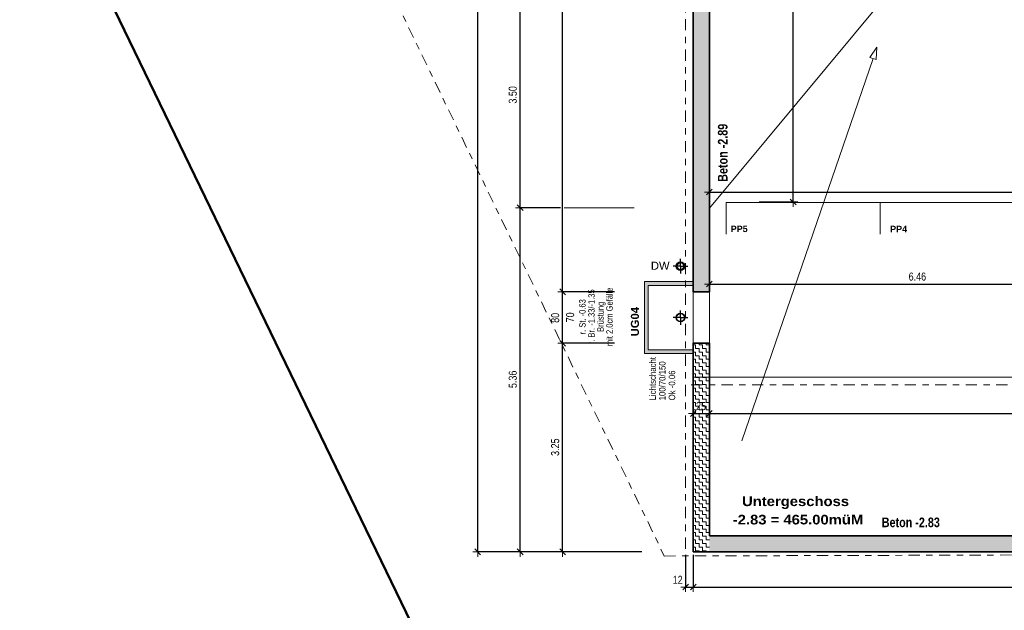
# Model space of a CAD drawing. Header units: metres. Extents: x -75 to 65, y -68 to 92.
# Tile 4 of 32: x -8 to 7, y -8 to 2. Entities that reach past the tile are written whole.
import ezdxf

# ---------------------------------------------------------------- set-up
doc = ezdxf.new("R2010")
doc.units = ezdxf.units.M
doc.header["$PDMODE"] = 65
doc.linetypes.add('AUSGEZOGEN', pattern=[0])
doc.linetypes.add('STRICHLINIE_S4', pattern=[0.275, 0.175, -0.05, 0, -0.05])
for name, color, linetype in [('XR$1$000 Kataster', 7, 'AUSGEZOGEN'), ('XR$1$010 Aussenwände', 7, 'AUSGEZOGEN'), ('XR$1$010 Aussenwände Bauteilschraffuren', 7, 'AUSGEZOGEN'), ('XR$1$010 Fenster', 7, 'AUSGEZOGEN'), ('XR$1$015 Innenwände', 7, 'AUSGEZOGEN'), ('XR$1$035 Decken', 7, 'AUSGEZOGEN'), ('XR$1$060 Möbel Einbau', 7, 'AUSGEZOGEN'), ('XR$1$065 Möbel Einrichtung', 7, 'AUSGEZOGEN'), ('XR$1$065 Möbel Einrichtung Bauteilschraffuren', 7, 'AUSGEZOGEN'), ('XR$1$080 Raumdefinitionen Kontur', 7, 'AUSGEZOGEN'), ('XR$1$0_', 7, 'AUSGEZOGEN'), ('XR$1$255 Plangrafiken', 7, 'AUSGEZOGEN'), ('XR$1$Betonwände 1_50', 7, 'AUSGEZOGEN'), ('XR$2$150 Beschriftungen 1_50', 7, 'AUSGEZOGEN'), ('XR$2$160 Beschriftungen 50', 7, 'AUSGEZOGEN')]:
    doc.layers.add(name, color=color, linetype=linetype)
doc.layers.add('XR$1$STANDARD_1', color=7, linetype='AUSGEZOGEN', lineweight=25)
doc.layers.add('XR$2$STANDARD_1', color=7, linetype='AUSGEZOGEN', lineweight=25)
doc.styles.add('ARIAL', font='ARIAL.TTF')
doc.dimstyles.new('DIMSTYLE_3', dxfattribs={"dimtxt": 0.125, "dimasz": 0.15, "dimexe": 0, "dimexo": 0, "dimgap": 0.0625, "dimtad": 2, "dimrnd": 0.005, "dimzin": 4, "dimdsep": 46, "dimtxsty": 'ARIAL', "dimblk1": 'ALL_ML_STRICH', "dimblk2": 'ALL_ML_STRICH', "dimsah": 1, "dimcen": 0, "dimclrd": 7, "dimclre": 7, "dimclrt": 7, "dimadec": 0, "dimazin": 0, "dimtfac": 1, "dimtdec": 0, "dimtix": 1, "dimtmove": 2, "dimatfit": 3, "dimfxl": 0, "dimtzin": 0, "dimlwd": 0, "dimlwe": 18, "dimarcsym": 0})
doc.dimstyles.new('DIMSTYLE_6', dxfattribs={"dimtxt": 0.125, "dimasz": 0.15, "dimexe": 0, "dimexo": 0, "dimgap": 0.0625, "dimtad": 2, "dimdec": 1, "dimlfac": 100, "dimrnd": 0.5, "dimzin": 4, "dimdsep": 46, "dimtxsty": 'ARIAL', "dimblk1": 'ALL_ML_STRICH', "dimblk2": 'ALL_ML_STRICH', "dimsah": 1, "dimcen": 0, "dimclrd": 7, "dimclre": 7, "dimclrt": 7, "dimadec": 0, "dimazin": 0, "dimtfac": 1, "dimtdec": 0, "dimtix": 1, "dimtmove": 2, "dimatfit": 3, "dimfxl": 0, "dimtzin": 0, "dimlwd": 0, "dimlwe": 18, "dimarcsym": 0})
doc.dimstyles.new('DIMSTYLE_7', dxfattribs={"dimtxt": 0.125, "dimasz": 0.15, "dimexe": 0, "dimexo": 0, "dimgap": 0.0625, "dimtad": 2, "dimdec": 1, "dimlfac": 100, "dimrnd": 0.5, "dimzin": 4, "dimdsep": 46, "dimtxsty": 'ARIAL', "dimblk1": 'ALL_ML_STRICH', "dimblk2": 'ALL_ML_STRICH', "dimsah": 1, "dimcen": 0, "dimclrd": 7, "dimclre": 7, "dimclrt": 7, "dimadec": 0, "dimazin": 0, "dimtfac": 1, "dimtdec": 0, "dimtix": 1, "dimtmove": 2, "dimatfit": 3, "dimfxl": 0, "dimtvp": 1.2, "dimtzin": 0, "dimlwd": 0, "dimlwe": 18, "dimarcsym": 0})
pattern_1 = [(0, (0.1125, 0.1125), (0.05625, 0.05625), [0.05625, -0.05625]), (90, (0.1125, 0.1125), (-0.05625, 0.05625), [0.05625, -0.05625])]

# ---------------------------------------------------------------- blocks, each defined once
blk = doc.blocks.new('COMPLEXOBJECT_8')
at = {"layer": 'XR$1$010 Aussenwände', "color": 7, "linetype": 'AUSGEZOGEN', "lineweight": 35, "transparency": 33554687}
for start, end in [(270, 90), (90, 270)]:
    blk.add_arc((2.242, -2.606), 0.00005, start, end, dxfattribs=at)
blk = doc.blocks.new('COMPLEXOBJECT_9')
at = {"layer": 'XR$1$010 Aussenwände', "color": 7, "linetype": 'AUSGEZOGEN', "lineweight": 35, "transparency": 33554687}
for start, end in [(270, 90), (90, 270)]:
    blk.add_arc((2.242, -3.406), 0.00005, start, end, dxfattribs=at)
blk = doc.blocks.new('COMPLEXOBJECT_10')
at = {"layer": 'XR$1$010 Fenster', "color": 7, "linetype": 'AUSGEZOGEN', "lineweight": 13, "transparency": 33554687}
for start, end in [(270, 90), (90, 270)]:
    blk.add_arc((2.242, -3.406), 0.00005, start, end, dxfattribs=at)
blk = doc.blocks.new('COMPLEXOBJECT_11')
at = {"layer": 'XR$1$010 Fenster', "color": 7, "linetype": 'AUSGEZOGEN', "lineweight": 13, "transparency": 33554687}
for start, end in [(270, 90), (90, 270)]:
    blk.add_arc((2.242, -2.606), 0.00005, start, end, dxfattribs=at)
blk = doc.blocks.new('COMPLEXOBJECT_13')
at = {"layer": 'XR$1$065 Möbel Einrichtung', "color": 7, "linetype": 'AUSGEZOGEN', "lineweight": 13, "transparency": 33554687}
for start, end in [(90, 270), (270, 90)]:
    blk.add_arc((1.792, -2.206), 0.05, start, end, dxfattribs=at)
blk = doc.blocks.new('COMPLEXOBJECT_23')
at = {"layer": 'XR$1$000 Kataster', "color": 7, "linetype": 'AUSGEZOGEN', "lineweight": 25, "transparency": 33554687}
blk.add_lwpolyline([(26.045, -20.515), (26.032, -14.649), (0.966, -14.722), (-7.093, 1.951), (-21.438, 9.026), (-40.11, -16.256), (-42.902, -20.867), (-57.056, -44.247), (-59.658, -48.547), (-69.25, -64.395), (-61.357, -67.877)], dxfattribs=at)
blk = doc.blocks.new('COMPLEXOBJECT_24')
at = {"layer": 'XR$1$000 Kataster', "color": 7, "linetype": 'AUSGEZOGEN', "lineweight": 50, "transparency": 33554687}
blk.add_lwpolyline([(22.657, 18.758), (16.738, 21.587), (17.521, 23.448), (6.129, 28.985), (-7.093, 1.951), (0.966, -14.722), (26.032, -14.649)], dxfattribs=at)
blk = doc.blocks.new('COMPLEXOBJECT_26')
at = {"layer": 'XR$1$000 Kataster', "color": 7, "linetype": 'AUSGEZOGEN', "lineweight": 50, "transparency": 33554687}
blk.add_lwpolyline([(22.657, 18.758), (16.738, 21.587), (17.521, 23.448), (6.129, 28.985), (-7.093, 1.951), (0.966, -14.722), (26.032, -14.649)], dxfattribs=at)
blk = doc.blocks.new('ALL_ML_STRICH')
at = {"color": 0, "linetype": 'ByBlock', "lineweight": -2}
for p, q in [((-1, 0), (0.5, 0)), ((-0.3, -0.3), (0.3, 0.3)), ((0, -0.5), (0, 0.5))]:
    blk.add_line(p, q, dxfattribs=at)
blk = doc.blocks.new('*D56')
at = {"layer": 'DEFPOINTS', "color": 7, "linetype": 'AUSGEZOGEN', "lineweight": 18, "transparency": 33554687}
for p in [(1.992, -7.193), (1.872, -7.203), (1.872, -7.203)]:
    blk.add_point(p, dxfattribs=at)
at = {"layer": 'XR$2$STANDARD_1', "color": 7, "linetype": 'AUSGEZOGEN', "lineweight": -2, "transparency": 33554687}
for p, q in [((1.872, -6.703), (1.872, -7.203)), ((1.992, -6.703), (1.992, -7.203)), ((1.872, -7.203), (1.992, -7.203))]:
    blk.add_line(p, q, dxfattribs=at)
at = {"layer": 'XR$2$STANDARD_1', "color": 7, "linetype": 'AUSGEZOGEN', "lineweight": 18, "transparency": 33554687, "xscale": 0.15, "yscale": 0.15, "zscale": 0.15, "rotation": 180}
blk.add_blockref('ALL_ML_STRICH', (1.872, -7.203), dxfattribs=at)
at = {"layer": 'XR$2$STANDARD_1', "color": 7, "linetype": 'AUSGEZOGEN', "lineweight": 18, "transparency": 33554687, "xscale": 0.15, "yscale": 0.15, "zscale": 0.15}
blk.add_blockref('ALL_ML_STRICH', (1.992, -7.203), dxfattribs=at)
at = {"layer": 'XR$2$STANDARD_1', "color": 7, "linetype": 'AUSGEZOGEN', "lineweight": 18, "transparency": 33554687, "insert": (1.749, -7.091), "char_height": 0.125, "width": 0.4, "attachment_point": 5, "style": 'ARIAL'}
blk.add_mtext('\\W0.80;\\A1;{\\A1;{12\\H0.082500;\\S^ ;}}', dxfattribs=at)
blk = doc.blocks.new('*D57')
at = {"layer": 'DEFPOINTS', "color": 7, "linetype": 'AUSGEZOGEN', "lineweight": 18, "transparency": 33554687}
for p in [(1.992, -7.193), (1.992, -7.203), (22.942, -7.203)]:
    blk.add_point(p, dxfattribs=at)
at = {"layer": 'XR$2$STANDARD_1', "color": 7, "linetype": 'AUSGEZOGEN', "lineweight": -2, "transparency": 33554687}
for p, q in [((1.992, -6.703), (1.992, -7.203)), ((22.942, -6.703), (22.942, -7.203)), ((1.992, -7.203), (22.942, -7.203))]:
    blk.add_line(p, q, dxfattribs=at)
at = {"layer": 'XR$2$STANDARD_1', "color": 7, "linetype": 'AUSGEZOGEN', "lineweight": 18, "transparency": 33554687, "xscale": 0.15, "yscale": 0.15, "zscale": 0.15, "rotation": 180}
blk.add_blockref('ALL_ML_STRICH', (1.992, -7.203), dxfattribs=at)
at = {"layer": 'XR$2$STANDARD_1', "color": 7, "linetype": 'AUSGEZOGEN', "lineweight": 18, "transparency": 33554687, "xscale": 0.15, "yscale": 0.15, "zscale": 0.15}
blk.add_blockref('ALL_ML_STRICH', (22.942, -7.203), dxfattribs=at)
at = {"layer": 'XR$2$STANDARD_1', "color": 7, "linetype": 'AUSGEZOGEN', "lineweight": 18, "transparency": 33554687, "insert": (12.47, -7.089), "char_height": 0.125, "width": 0.5, "attachment_point": 5, "style": 'ARIAL'}
blk.add_mtext('\\W0.80;\\A1;{\\A1;{20.95\\H0.082500;\\S^ ;}}', dxfattribs=at)
blk = doc.blocks.new('*D59')
at = {"layer": 'DEFPOINTS', "color": 7, "linetype": 'AUSGEZOGEN', "lineweight": 18, "transparency": 33554687}
for p in [(8.702, -1.985), (2.242, -2.416), (2.242, -2.484)]:
    blk.add_point(p, dxfattribs=at)
at = {"layer": 'XR$2$STANDARD_1', "color": 7, "linetype": 'AUSGEZOGEN', "lineweight": -2, "transparency": 33554687}
for p, q in [((8.702, -2.114), (8.702, -2.484)), ((2.242, -2.484), (2.242, -2.484)), ((2.242, -2.484), (8.702, -2.484))]:
    blk.add_line(p, q, dxfattribs=at)
at = {"layer": 'XR$2$STANDARD_1', "color": 7, "linetype": 'AUSGEZOGEN', "lineweight": 18, "transparency": 33554687, "xscale": 0.15, "yscale": 0.15, "zscale": 0.15, "rotation": 180}
blk.add_blockref('ALL_ML_STRICH', (2.242, -2.484), dxfattribs=at)
at = {"layer": 'XR$2$STANDARD_1', "color": 7, "linetype": 'AUSGEZOGEN', "lineweight": 18, "transparency": 33554687, "xscale": 0.15, "yscale": 0.15, "zscale": 0.15}
blk.add_blockref('ALL_ML_STRICH', (8.702, -2.484), dxfattribs=at)
at = {"layer": 'XR$2$STANDARD_1', "color": 7, "linetype": 'AUSGEZOGEN', "lineweight": 18, "transparency": 33554687, "insert": (5.479, -2.369), "char_height": 0.125, "width": 0.4, "attachment_point": 5, "style": 'ARIAL'}
blk.add_mtext('\\W0.80;\\A1;{\\A1;{6.46\\H0.082500;\\S^ ;}}', dxfattribs=at)
blk = doc.blocks.new('*D70')
at = {"layer": 'DEFPOINTS', "color": 7, "linetype": 'AUSGEZOGEN', "lineweight": 18, "transparency": 33554687}
for p in [(3.546, 5.614), (3.511, -1.206), (3.546, -1.206)]:
    blk.add_point(p, dxfattribs=at)
at = {"layer": 'XR$2$STANDARD_1', "color": 7, "linetype": 'AUSGEZOGEN', "lineweight": -2, "transparency": 33554687}
for p, q in [((3.546, 5.614), (3.546, 5.614)), ((3.546, -1.206), (3.546, 5.614)), ((3.016, -1.206), (3.546, -1.206))]:
    blk.add_line(p, q, dxfattribs=at)
at = {"layer": 'XR$2$STANDARD_1', "color": 7, "linetype": 'AUSGEZOGEN', "lineweight": 18, "transparency": 33554687, "xscale": 0.15, "yscale": 0.15, "zscale": 0.15}
for p, rotation in [((3.546, 5.614), 90), ((3.546, -1.206), 270)]:
    blk.add_blockref('ALL_ML_STRICH', p, dxfattribs=dict(at, rotation=rotation))
at = {"layer": 'XR$2$STANDARD_1', "color": 7, "linetype": 'AUSGEZOGEN', "lineweight": 18, "transparency": 33554687, "insert": (3.431, 2.211), "char_height": 0.125, "width": 0.4, "attachment_point": 5, "rotation": 90, "style": 'ARIAL'}
blk.add_mtext('\\W0.80;\\A1;{\\A1;{6.82\\H0.082500;\\S^ ;}}', dxfattribs=at)
blk = doc.blocks.new('*D127')
at = {"layer": 'DEFPOINTS', "color": 7, "linetype": 'AUSGEZOGEN', "lineweight": 18, "transparency": 33554687}
for p in [(1.992, -4.15), (2.242, -4.16), (1.992, -4.501)]:
    blk.add_point(p, dxfattribs=at)
at = {"layer": 'XR$2$STANDARD_1', "color": 7, "linetype": 'AUSGEZOGEN', "lineweight": -2, "transparency": 33554687}
for p, q in [((1.992, -4.501), (1.992, -4.501)), ((1.992, -4.501), (2.242, -4.501)), ((2.242, -4.501), (2.242, -4.501))]:
    blk.add_line(p, q, dxfattribs=at)
at = {"layer": 'XR$2$STANDARD_1', "color": 7, "linetype": 'AUSGEZOGEN', "lineweight": 18, "transparency": 33554687, "xscale": 0.15, "yscale": 0.15, "zscale": 0.15, "rotation": 180}
blk.add_blockref('ALL_ML_STRICH', (1.992, -4.501), dxfattribs=at)
at = {"layer": 'XR$2$STANDARD_1', "color": 7, "linetype": 'AUSGEZOGEN', "lineweight": 18, "transparency": 33554687, "xscale": 0.15, "yscale": 0.15, "zscale": 0.15}
blk.add_blockref('ALL_ML_STRICH', (2.242, -4.501), dxfattribs=at)
at = {"layer": 'XR$2$STANDARD_1', "color": 7, "linetype": 'AUSGEZOGEN', "lineweight": 18, "transparency": 33554687, "insert": (2.112, -4.386), "char_height": 0.125, "width": 0.4, "attachment_point": 5, "style": 'ARIAL'}
blk.add_mtext('\\W0.80;\\A1;{\\A1;{25\\H0.082500;\\S^ ;}}', dxfattribs=at)
blk = doc.blocks.new('*D128')
at = {"layer": 'DEFPOINTS', "color": 7, "linetype": 'AUSGEZOGEN', "lineweight": 18, "transparency": 33554687}
for p in [(2.242, -4.16), (2.242, -4.501), (22.692, -4.62)]:
    blk.add_point(p, dxfattribs=at)
at = {"layer": 'XR$2$STANDARD_1', "color": 7, "linetype": 'AUSGEZOGEN', "lineweight": -2, "transparency": 33554687}
for p, q in [((2.242, -4.501), (2.242, -4.501)), ((2.242, -4.501), (22.692, -4.501)), ((22.692, -4.501), (22.692, -4.501))]:
    blk.add_line(p, q, dxfattribs=at)
at = {"layer": 'XR$2$STANDARD_1', "color": 7, "linetype": 'AUSGEZOGEN', "lineweight": 18, "transparency": 33554687, "xscale": 0.15, "yscale": 0.15, "zscale": 0.15, "rotation": 180}
blk.add_blockref('ALL_ML_STRICH', (2.242, -4.501), dxfattribs=at)
at = {"layer": 'XR$2$STANDARD_1', "color": 7, "linetype": 'AUSGEZOGEN', "lineweight": 18, "transparency": 33554687, "xscale": 0.15, "yscale": 0.15, "zscale": 0.15}
blk.add_blockref('ALL_ML_STRICH', (22.692, -4.501), dxfattribs=at)
at = {"layer": 'XR$2$STANDARD_1', "color": 7, "linetype": 'AUSGEZOGEN', "lineweight": 18, "transparency": 33554687, "insert": (12.47, -4.386), "char_height": 0.125, "width": 0.5, "attachment_point": 5, "style": 'ARIAL'}
blk.add_mtext('\\W0.80;\\A1;{\\A1;{20.45\\H0.082500;\\S^ ;}}', dxfattribs=at)
blk = doc.blocks.new('*D130')
at = {"layer": 'DEFPOINTS', "color": 7, "linetype": 'AUSGEZOGEN', "lineweight": 18, "transparency": 33554687}
for p in [(-0.17, -3.406), (-0.197, -6.656), (-0.042, -6.656)]:
    blk.add_point(p, dxfattribs=at)
at = {"layer": 'XR$2$STANDARD_1', "color": 7, "linetype": 'AUSGEZOGEN', "lineweight": -2, "transparency": 33554687}
for p, q in [((0.768, -3.406), (-0.042, -3.406)), ((-0.042, -6.656), (-0.042, -3.406)), ((-0.042, -6.656), (-0.042, -6.656))]:
    blk.add_line(p, q, dxfattribs=at)
at = {"layer": 'XR$2$STANDARD_1', "color": 7, "linetype": 'AUSGEZOGEN', "lineweight": 18, "transparency": 33554687, "xscale": 0.15, "yscale": 0.15, "zscale": 0.15}
for p, rotation in [((-0.042, -3.406), 90), ((-0.042, -6.656), 270)]:
    blk.add_blockref('ALL_ML_STRICH', p, dxfattribs=dict(at, rotation=rotation))
at = {"layer": 'XR$2$STANDARD_1', "color": 7, "linetype": 'AUSGEZOGEN', "lineweight": 18, "transparency": 33554687, "insert": (-0.157, -5.025), "char_height": 0.125, "width": 0.4, "attachment_point": 5, "rotation": 90, "style": 'ARIAL'}
blk.add_mtext('\\W0.80;\\A1;{\\A1;{3.25\\H0.082500;\\S^ ;}}', dxfattribs=at)
blk = doc.blocks.new('*D131')
at = {"layer": 'DEFPOINTS', "color": 7, "linetype": 'AUSGEZOGEN', "lineweight": 18, "transparency": 33554687}
for p in [(-0.295, -2.606), (-0.17, -3.406), (-0.042, -3.406)]:
    blk.add_point(p, dxfattribs=at)
at = {"layer": 'XR$2$STANDARD_1', "color": 7, "linetype": 'AUSGEZOGEN', "lineweight": -2, "transparency": 33554687}
for p, q in [((0.768, -2.606), (-0.042, -2.606)), ((-0.042, -3.406), (-0.042, -2.606)), ((0.768, -3.406), (-0.042, -3.406))]:
    blk.add_line(p, q, dxfattribs=at)
at = {"layer": 'XR$2$STANDARD_1', "color": 7, "linetype": 'AUSGEZOGEN', "lineweight": 18, "transparency": 33554687, "xscale": 0.15, "yscale": 0.15, "zscale": 0.15}
for p, rotation in [((-0.042, -2.606), 90), ((-0.042, -3.406), 270)]:
    blk.add_blockref('ALL_ML_STRICH', p, dxfattribs=dict(at, rotation=rotation))
at = {"layer": 'XR$2$STANDARD_1', "color": 7, "linetype": 'AUSGEZOGEN', "lineweight": 18, "transparency": 33554687, "insert": (-0.157, -3.011), "char_height": 0.125, "width": 0.4, "attachment_point": 5, "rotation": 90, "style": 'ARIAL'}
blk.add_mtext('\\W0.80;\\A1;{\\A1;{80\\H0.082500;\\S^ ;}}', dxfattribs=at)
at = {"layer": 'XR$2$STANDARD_1', "color": 7, "linetype": 'AUSGEZOGEN', "lineweight": 18, "transparency": 33554687, "insert": (0.013, -3.081), "char_height": 0.125, "width": 0.00625, "attachment_point": 1, "rotation": 90, "line_spacing_factor": 0.60241, "style": 'ARIAL'}
blk.add_mtext('\\W0.80;70', dxfattribs=at)
blk = doc.blocks.new('*D134')
at = {"layer": 'DEFPOINTS', "color": 7, "linetype": 'AUSGEZOGEN', "lineweight": 18, "transparency": 33554687}
for p in [(-3.563, 11.054), (-3.295, -6.656), (-1.362, -6.656)]:
    blk.add_point(p, dxfattribs=at)
at = {"layer": 'XR$2$STANDARD_1', "color": 7, "linetype": 'AUSGEZOGEN', "lineweight": -2, "transparency": 33554687}
for p, q in [((1.072, 11.054), (-1.362, 11.054)), ((-1.362, -6.656), (-1.362, 11.054)), ((1.192, -6.656), (-1.362, -6.656))]:
    blk.add_line(p, q, dxfattribs=at)
at = {"layer": 'XR$2$STANDARD_1', "color": 7, "linetype": 'AUSGEZOGEN', "lineweight": 18, "transparency": 33554687, "xscale": 0.15, "yscale": 0.15, "zscale": 0.15}
for p, rotation in [((-1.362, 11.054), 90), ((-1.362, -6.656), 270)]:
    blk.add_blockref('ALL_ML_STRICH', p, dxfattribs=dict(at, rotation=rotation))
at = {"layer": 'XR$2$STANDARD_1', "color": 7, "linetype": 'AUSGEZOGEN', "lineweight": 18, "transparency": 33554687, "insert": (-1.474, 2.212), "char_height": 0.125, "width": 0.5, "attachment_point": 5, "rotation": 90, "style": 'ARIAL'}
blk.add_mtext('\\W0.80;\\A1;{\\A1;{17.71\\H0.082500;\\S^ ;}}', dxfattribs=at)
blk = doc.blocks.new('*D157')
at = {"layer": 'DEFPOINTS', "color": 7, "linetype": 'AUSGEZOGEN', "lineweight": 18, "transparency": 33554687}
for p in [(2.242, -0.909), (18.102, -0.846), (2.242, -1.051)]:
    blk.add_point(p, dxfattribs=at)
at = {"layer": 'XR$2$STANDARD_1', "color": 7, "linetype": 'AUSGEZOGEN', "lineweight": -2, "transparency": 33554687}
for p, q in [((18.102, -0.825), (18.102, -1.051)), ((2.242, -1.051), (2.242, -1.051)), ((2.242, -1.051), (18.102, -1.051))]:
    blk.add_line(p, q, dxfattribs=at)
at = {"layer": 'XR$2$STANDARD_1', "color": 7, "linetype": 'AUSGEZOGEN', "lineweight": 18, "transparency": 33554687, "xscale": 0.15, "yscale": 0.15, "zscale": 0.15, "rotation": 180}
blk.add_blockref('ALL_ML_STRICH', (2.242, -1.051), dxfattribs=at)
at = {"layer": 'XR$2$STANDARD_1', "color": 7, "linetype": 'AUSGEZOGEN', "lineweight": 18, "transparency": 33554687, "xscale": 0.15, "yscale": 0.15, "zscale": 0.15}
blk.add_blockref('ALL_ML_STRICH', (18.102, -1.051), dxfattribs=at)
at = {"layer": 'XR$2$STANDARD_1', "color": 7, "linetype": 'AUSGEZOGEN', "lineweight": 18, "transparency": 33554687, "insert": (10.175, -0.936), "char_height": 0.125, "width": 0.5, "attachment_point": 5, "style": 'ARIAL'}
blk.add_mtext('\\W0.80;\\A1;{\\A1;{15.86\\H0.082500;\\S^ ;}}', dxfattribs=at)
blk = doc.blocks.new('*D170')
at = {"layer": 'DEFPOINTS', "color": 7, "linetype": 'AUSGEZOGEN', "lineweight": 18, "transparency": 33554687}
for p in [(-0.33, 6.414), (-0.33, -2.606), (-0.042, -2.606)]:
    blk.add_point(p, dxfattribs=at)
at = {"layer": 'XR$2$STANDARD_1', "color": 7, "linetype": 'AUSGEZOGEN', "lineweight": -2, "transparency": 33554687}
for p, q in [((-0.042, 6.414), (-0.042, 6.414)), ((-0.042, -2.606), (-0.042, 6.414)), ((-0.042, -2.606), (-0.042, -2.606))]:
    blk.add_line(p, q, dxfattribs=at)
at = {"layer": 'XR$2$STANDARD_1', "color": 7, "linetype": 'AUSGEZOGEN', "lineweight": 18, "transparency": 33554687, "xscale": 0.15, "yscale": 0.15, "zscale": 0.15}
for p, rotation in [((-0.042, 6.414), 90), ((-0.042, -2.606), 270)]:
    blk.add_blockref('ALL_ML_STRICH', p, dxfattribs=dict(at, rotation=rotation))
at = {"layer": 'XR$2$STANDARD_1', "color": 7, "linetype": 'AUSGEZOGEN', "lineweight": 18, "transparency": 33554687, "insert": (-0.157, 1.911), "char_height": 0.125, "width": 0.4, "attachment_point": 5, "rotation": 90, "style": 'ARIAL'}
blk.add_mtext('\\W0.80;\\A1;{\\A1;{9.02\\H0.082500;\\S^ ;}}', dxfattribs=at)
blk = doc.blocks.new('*D192')
at = {"layer": 'DEFPOINTS', "color": 7, "linetype": 'AUSGEZOGEN', "lineweight": 18, "transparency": 33554687}
for p in [(18.352, -1.295), (-2.864, -6.656), (-0.702, -6.656)]:
    blk.add_point(p, dxfattribs=at)
at = {"layer": 'XR$2$STANDARD_1', "color": 7, "linetype": 'AUSGEZOGEN', "lineweight": -2, "transparency": 33554687}
for p, q in [((-0.075, -1.295), (-0.702, -1.295)), ((-0.702, -6.656), (-0.702, -1.295)), ((-0.702, -6.656), (-0.702, -6.656))]:
    blk.add_line(p, q, dxfattribs=at)
at = {"layer": 'XR$2$STANDARD_1', "color": 7, "linetype": 'AUSGEZOGEN', "lineweight": 18, "transparency": 33554687, "xscale": 0.15, "yscale": 0.15, "zscale": 0.15}
for p, rotation in [((-0.702, -1.295), 90), ((-0.702, -6.656), 270)]:
    blk.add_blockref('ALL_ML_STRICH', p, dxfattribs=dict(at, rotation=rotation))
at = {"layer": 'XR$2$STANDARD_1', "color": 7, "linetype": 'AUSGEZOGEN', "lineweight": 18, "transparency": 33554687, "insert": (-0.817, -3.969), "char_height": 0.125, "width": 0.4, "attachment_point": 5, "rotation": 90, "style": 'ARIAL'}
blk.add_mtext('\\W0.80;\\A1;{\\A1;{5.36\\H0.082500;\\S^ ;}}', dxfattribs=at)
blk = doc.blocks.new('*D193')
at = {"layer": 'DEFPOINTS', "color": 7, "linetype": 'AUSGEZOGEN', "lineweight": 18, "transparency": 33554687}
for p in [(-2.934, 2.204), (-0.702, -1.295), (18.352, -1.295)]:
    blk.add_point(p, dxfattribs=at)
at = {"layer": 'XR$2$STANDARD_1', "color": 7, "linetype": 'AUSGEZOGEN', "lineweight": -2, "transparency": 33554687}
for p, q in [((-0.075, 2.204), (-0.702, 2.204)), ((-0.702, -1.295), (-0.702, 2.204)), ((-0.075, -1.295), (-0.702, -1.295))]:
    blk.add_line(p, q, dxfattribs=at)
at = {"layer": 'XR$2$STANDARD_1', "color": 7, "linetype": 'AUSGEZOGEN', "lineweight": 18, "transparency": 33554687, "xscale": 0.15, "yscale": 0.15, "zscale": 0.15}
for p, rotation in [((-0.702, 2.204), 90), ((-0.702, -1.295), 270)]:
    blk.add_blockref('ALL_ML_STRICH', p, dxfattribs=dict(at, rotation=rotation))
at = {"layer": 'XR$2$STANDARD_1', "color": 7, "linetype": 'AUSGEZOGEN', "lineweight": 18, "transparency": 33554687, "insert": (-0.817, 0.462), "char_height": 0.125, "width": 0.4, "attachment_point": 5, "rotation": 90, "style": 'ARIAL'}
blk.add_mtext('\\W0.80;\\A1;{\\A1;{3.50\\H0.082500;\\S^ ;}}', dxfattribs=at)

msp = doc.modelspace()

# ---------------------------------------------------------------- hatches: boundary and pattern name
at = {"layer": 'XR$1$010 Aussenwände Bauteilschraffuren', "linetype": 'AUSGEZOGEN', "lineweight": 13, "transparency": 33554687}
h = msp.add_hatch(dxfattribs=at)
h.set_pattern_fill('MUSTER', scale=0.05625, style=0, pattern_type=2)
h.set_pattern_definition(pattern_1)
h.paths.add_polyline_path([(1.9918, -2.6065), (2.2418, -2.6065), (2.2418, 6.4135), (1.9918, 6.4135)], flags=0)
h = msp.add_hatch(dxfattribs=at)
h.set_pattern_fill('MUSTER', scale=0.05625, style=0, pattern_type=2)
h.set_pattern_definition(pattern_1)
h.paths.add_polyline_path([(1.9918, -3.4065), (1.9918, -6.4065), (2.2418, -6.4065), (2.2418, -3.4065)], flags=0)
h = msp.add_hatch(dxfattribs=at)
h.set_pattern_fill('MUSTER', scale=0.05625, style=0, pattern_type=2)
h.set_pattern_definition(pattern_1)
h.paths.add_polyline_path([(1.9918, -6.4065), (1.9918, -6.6565), (2.2418, -6.4065)], flags=0)
h = msp.add_hatch(dxfattribs=at)
h.set_pattern_fill('MUSTER', scale=0.05625, style=0, pattern_type=2)
h.set_pattern_definition(pattern_1)
h.paths.add_polyline_path([(2.2418, -6.4065), (1.9918, -6.6565), (2.2418, -6.6565)], flags=0)
h = msp.add_hatch(dxfattribs=at)
h.set_pattern_fill('MUSTER', scale=0.05625, style=0, pattern_type=2)
h.set_pattern_definition(pattern_1)
h.paths.add_polyline_path([(22.6918, -6.4065), (2.2418, -6.4065), (2.2418, -6.6565), (22.6918, -6.6565)], flags=0)
at = {"layer": 'XR$1$065 Möbel Einrichtung Bauteilschraffuren', "linetype": 'AUSGEZOGEN', "lineweight": 13, "true_color": 0xbebebe, "transparency": 33554687}
msp.add_hatch(color=9, dxfattribs=at).paths.add_polyline_path([(1.9918, -3.5065), (1.2918, -3.5065), (1.2918, -2.5065), (1.9918, -2.5065), (1.9918, -2.4465), (1.2318, -2.4465), (1.2318, -3.5665), (1.9918, -3.5665)])

# ---------------------------------------------------------------- linework, layer by layer
at = {"layer": 'XR$1$010 Aussenwände', "color": 7, "linetype": 'AUSGEZOGEN', "lineweight": 35, "transparency": 33554687}
for p, q in [((1.9918, -1.3001), (1.9918, -2.6065)), ((2.2418, -2.6065), (2.2418, -1.3001)), ((2.2418, -2.6065), (1.9918, -2.6065)), ((2.2418, -3.4065), (1.9918, -3.4065)), ((1.9918, -3.4065), (1.9918, -6.4065)), ((2.2418, -6.4065), (2.2418, -3.4065)), ((1.9918, -6.6565), (1.9918, -6.4065)), ((22.6918, -6.4065), (2.2418, -6.4065)), ((1.9918, -6.6565), (22.9418, -6.6565))]:
    msp.add_line(p, q, dxfattribs=at)
at = {"layer": 'XR$1$010 Fenster', "color": 7, "linetype": 'AUSGEZOGEN', "lineweight": 13, "transparency": 33554687}
for p, q in [((2.2418, -2.6065), (1.9918, -2.6065)), ((1.9918, -3.4065), (1.9918, -2.6065)), ((2.2418, -3.4065), (2.2418, -2.6065)), ((2.2418, -3.4065), (1.9918, -3.4065))]:
    msp.add_line(p, q, dxfattribs=at)
at = {"layer": 'XR$1$015 Innenwände', "color": 7, "linetype": 'AUSGEZOGEN', "lineweight": 13, "transparency": 33554687}
for p, q in [((4.8495, 1.2036), (4.7417, 1.0433)), ((4.8495, 1.2036), (4.8363, 1.0109)), ((2.7491, -4.9259), (4.789, 1.0271)), ((4.8363, 1.0109), (4.7417, 1.0433))]:
    msp.add_line(p, q, dxfattribs=at)
at = {"layer": 'XR$1$015 Innenwände', "color": 7, "linetype": 'STRICHLINIE_S4', "lineweight": 13, "transparency": 33554687}
msp.add_line((23.0318, -4.0565), (1.8718, -4.0565), dxfattribs=at)
at = {"layer": 'XR$1$035 Decken', "color": 7, "linetype": 'AUSGEZOGEN', "lineweight": 18, "transparency": 33554687}
for p, q in [((1.9918, -1.3001), (1.9918, -6.6565)), ((1.9918, -6.6565), (22.9418, -6.6565))]:
    msp.add_line(p, q, dxfattribs=at)
at = {"layer": 'XR$1$060 Möbel Einbau', "color": 251, "linetype": 'AUSGEZOGEN', "lineweight": 18, "transparency": 33554687}
for p, q in [((2.5018, -1.2151), (17.5018, -1.2151)), ((2.5018, -1.2151), (2.5018, -1.7051)), ((4.9018, -1.2151), (4.9018, -1.7051))]:
    msp.add_line(p, q, dxfattribs=at)
at = {"layer": 'XR$1$060 Möbel Einbau', "color": 172, "linetype": 'AUSGEZOGEN', "lineweight": 25, "transparency": 33554687}
for p, q in [((1.7922, -2.2065), (1.7922, -2.094)), ((1.7922, -2.2065), (1.6797, -2.2065)), ((1.7922, -2.2065), (1.7922, -2.319)), ((1.7922, -2.2065), (1.9047, -2.2065)), ((1.7922, -3.0065), (1.7922, -2.894)), ((1.7922, -3.0065), (1.6797, -3.0065)), ((1.7922, -3.0065), (1.7922, -3.119)), ((1.7922, -3.0065), (1.9047, -3.0065))]:
    msp.add_line(p, q, dxfattribs=at)
for centre, radius in [((1.7922, -2.2065), 0.0675), ((1.7922, -2.2065), 0.0625), ((1.7922, -3.0065), 0.0675), ((1.7922, -3.0065), 0.0625)]:
    msp.add_circle(centre, radius, dxfattribs=at)
at = {"layer": 'XR$1$065 Möbel Einrichtung', "color": 7, "linetype": 'AUSGEZOGEN', "lineweight": 13, "transparency": 33554687}
for p, q in [((1.9918, -2.4465), (1.2318, -2.4465)), ((1.2318, -2.4465), (1.2318, -3.5665)), ((1.9918, -2.5065), (1.9918, -2.4465)), ((1.2918, -3.5065), (1.2918, -2.5065)), ((1.2918, -2.5065), (1.9918, -2.5065)), ((1.9918, -3.5065), (1.2918, -3.5065)), ((1.9918, -3.5665), (1.9918, -3.5065)), ((1.2318, -3.5665), (1.9918, -3.5665))]:
    msp.add_line(p, q, dxfattribs=at)
at = {"layer": 'XR$1$080 Raumdefinitionen Kontur', "color": 51, "linetype": 'AUSGEZOGEN', "lineweight": 13, "transparency": 33554687}
for p, q in [((2.2418, -1.3001), (2.2418, -6.4065)), ((2.2418, -6.4065), (22.6918, -6.4065))]:
    msp.add_line(p, q, dxfattribs=at)
at = {"layer": 'XR$1$0_', "lineweight": 13, "transparency": 33554687}
msp.add_line((22.9418, -3.9365), (1.9918, -3.9365), dxfattribs=at)
at = {"layer": 'XR$1$255 Plangrafiken', "color": 1, "linetype": 'STRICHLINIE_S4', "lineweight": 18, "transparency": 33554687}
for p, q in [((-2.645, 1.9405), (1.5413, -6.7201)), ((1.5413, -6.7201), (23.0318, -6.6579))]:
    msp.add_line(p, q, dxfattribs=at)
at = {"layer": 'XR$1$Betonwände 1_50', "color": 7, "linetype": 'STRICHLINIE_S4', "lineweight": 13, "transparency": 33554687}
msp.add_line((1.8718, 11.1435), (1.8718, -6.7191), dxfattribs=at)
at = {"layer": 'XR$1$STANDARD_1', "color": 7, "linetype": 'AUSGEZOGEN', "lineweight": 35, "transparency": 33554687}
for p, q in [((1.9918, -1.3001), (1.9918, 6.4135)), ((2.2418, 6.4135), (2.2418, -2.6064))]:
    msp.add_line(p, q, dxfattribs=at)
at = {"layer": 'XR$1$STANDARD_1', "color": 7, "linetype": 'AUSGEZOGEN', "lineweight": 18, "transparency": 33554687}
msp.add_line((5.0718, 2.1042), (2.2418, -1.3001), dxfattribs=at)
at = {"layer": 'XR$2$STANDARD_1', "color": 7, "linetype": 'AUSGEZOGEN', "lineweight": 18, "transparency": 33554687}
msp.add_line((-0.015, -1.2951), (1.0718, -1.2951), dxfattribs=at)

# ---------------------------------------------------------------- block references
at = {"layer": 'XR$1$000 Kataster', "color": 7, "linetype": 'AUSGEZOGEN', "lineweight": 50, "transparency": 33554687}
for name in ['COMPLEXOBJECT_24', 'COMPLEXOBJECT_26']:
    msp.add_blockref(name, (0, 0), dxfattribs=at)
at = {"layer": 'XR$1$000 Kataster', "color": 7, "linetype": 'AUSGEZOGEN', "lineweight": 25, "transparency": 33554687}
msp.add_blockref('COMPLEXOBJECT_23', (0, 0), dxfattribs=at)
at = {"layer": 'XR$1$010 Aussenwände', "color": 7, "linetype": 'AUSGEZOGEN', "lineweight": 35, "transparency": 33554687}
for name in ['COMPLEXOBJECT_8', 'COMPLEXOBJECT_9']:
    msp.add_blockref(name, (0, 0), dxfattribs=at)
at = {"layer": 'XR$1$010 Fenster', "color": 7, "linetype": 'AUSGEZOGEN', "lineweight": 13, "transparency": 33554687}
for name in ['COMPLEXOBJECT_11', 'COMPLEXOBJECT_10']:
    msp.add_blockref(name, (0, 0), dxfattribs=at)
at = {"layer": 'XR$1$065 Möbel Einrichtung', "color": 7, "linetype": 'AUSGEZOGEN', "lineweight": 13, "transparency": 33554687}
msp.add_blockref('COMPLEXOBJECT_13', (0, 0), dxfattribs=at)

# ---------------------------------------------------------------- texts
at = {"layer": 'XR$2$150 Beschriftungen 1_50', "color": 7, "linetype": 'AUSGEZOGEN', "transparency": 33554687, "insert": (1.3091, -4.2963), "char_height": 0.1, "width": 0.722251, "attachment_point": 1, "rotation": 90, "line_spacing_factor": 0.903614, "style": 'ARIAL'}
msp.add_mtext('\\A1;{\\fArial|i0|b0;\\H0.100000;\\W0.870000;\\C7;Lichtschacht}\\P{\\fArial|i0|b0;\\H0.100000;\\W0.870000;\\C7;100/70/150}\\P{\\fArial|i0|b0;\\H0.100000;\\W0.870000;\\C7;Ok -0.06}\\P', dxfattribs=at)
at = {"layer": 'XR$2$150 Beschriftungen 1_50', "color": 7, "linetype": 'AUSGEZOGEN', "transparency": 33554687, "char_height": 0.15, "attachment_point": 7, "style": 'ARIAL'}
for s, insert, width in [('\\A1;{\\fArial|i0|b1;\\H0.150000;\\W1.100000;\\C7;Untergeschoss}\\P', (2.7508, -5.9888), 1.761661), ('\\A1;{\\fArial|i0|b1;\\H0.150000;\\W1.100000;\\C7;-2.83 = 465.00müM}\\P', (2.606, -6.231), 2.12156)]:
    msp.add_mtext(s, dxfattribs=dict(at, insert=insert, width=width))
at = {"layer": 'XR$2$160 Beschriftungen 50', "color": 7, "linetype": 'AUSGEZOGEN', "transparency": 33554687, "attachment_point": 7, "style": 'ARIAL'}
for s, insert, char_height, width in [('\\A1;{\\fArial|i0|b1;\\H0.100000;\\W1.000000;\\C7;PP5}\\P', (2.574, -1.6768), 0.1, 0.314943), ('\\A1;{\\fArial|i0|b1;\\H0.100000;\\W1.000000;\\C7;PP4}\\P', (5.0556, -1.6765), 0.1, 0.314943), ('\\W1.00;DW', (1.332, -2.2616), 0.125, 0.353962)]:
    msp.add_mtext(s, dxfattribs=dict(at, insert=insert, char_height=char_height, width=width))
at = {"layer": 'XR$2$160 Beschriftungen 50', "color": 7, "linetype": 'AUSGEZOGEN', "transparency": 33554687, "insert": (0.2158, -2.9944), "char_height": 0.1, "width": 0.957501, "attachment_point": 2, "rotation": 90, "line_spacing_factor": 0.843373, "style": 'ARIAL'}
msp.add_mtext('\\A1;{\\fArial|i0|b0;\\H0.100000;\\W0.840000;\\C7;r. St. -0.63}\\P{\\fArial|i0|b0;\\H0.100000;\\W0.840000;\\C7;r. Br. -1.33/-1.35}\\P{\\fArial|i0|b0;\\H0.100000;\\W0.840000;\\C7;Brüstung}\\P{\\fArial|i0|b0;\\H0.100000;\\W0.840000;\\C7;mit 2.0cm Gefälle}\\P', dxfattribs=at)
at = {"layer": 'XR$2$160 Beschriftungen 50', "color": 7, "linetype": 'AUSGEZOGEN', "transparency": 33554687, "insert": (1.1477, -3.2983), "char_height": 0.125, "width": 0.52093, "attachment_point": 7, "rotation": 90, "style": 'ARIAL'}
msp.add_mtext('\\A1;{\\fArial|i0|b1;\\H0.125000;\\W1.000000;\\C7;UG04}\\P', dxfattribs=at)
at = {"layer": 'XR$2$STANDARD_1', "color": 7, "linetype": 'AUSGEZOGEN', "lineweight": 13, "transparency": 33554687, "insert": (2.5271, -0.8916), "char_height": 0.15, "width": 0.968647, "attachment_point": 7, "rotation": 90, "style": 'ARIAL'}
msp.add_mtext('\\A1;{\\fArial|i0|b1;\\H0.150000;\\W0.800000;\\C7;Beton -2.89}\\P', dxfattribs=at)
at = {"layer": 'XR$2$STANDARD_1', "color": 7, "linetype": 'AUSGEZOGEN', "lineweight": 13, "transparency": 33554687, "insert": (4.9251, -6.2735), "char_height": 0.15, "width": 0.968647, "attachment_point": 7, "style": 'ARIAL'}
msp.add_mtext('\\A1;{\\fArial|i0|b1;\\H0.150000;\\W0.800000;\\C7;Beton -2.83}\\P', dxfattribs=at)

# ---------------------------------------------------------------- dimensions: what is measured, and where the dimension line sits
at = {"layer": 'XR$2$STANDARD_1', "color": 7, "linetype": 'AUSGEZOGEN', "lineweight": 18, "transparency": 33554687}
for base, p1, p2, picture, middle in [((-1.3619, 11.0535), (1.1918, -6.6565), (1.0718, 11.0535), '*D134', (-1.4744, 2.2115)), ((-0.0419, 6.4135), (-0.0419, -2.6065), (-0.0419, 6.4135), '*D170', (-0.1565, 1.9112)), ((3.5459, 5.6135), (3.0159, -1.2065), (3.5459, 5.6135), '*D70', (3.4313, 2.2112)), ((-0.7019, 2.2042), (-0.0753, -1.2951), (-0.0753, 2.2042), '*D193', (-0.8166, 0.462)), ((-0.7019, -1.2951), (-0.7019, -6.6565), (-0.0753, -1.2951), '*D192', (-0.8166, -3.9685)), ((-0.0419, -3.4065), (-0.0419, -6.6565), (0.7677, -3.4065), '*D130', (-0.1566, -5.0246))]:
    dim = msp.add_linear_dim(base=base, p1=p1, p2=p2, angle=90, dimstyle='DIMSTYLE_3', override={"dimpost": '<>', "dimclrd": 7, "dimclre": 7, "dimclrt": 7, "dimlwd": 0, "dimlwe": 18}, dxfattribs=at)
    dim.commit()
    dim.dimension.update_dxf_attribs({"geometry": picture, "text_midpoint": middle, "dimtype": 160})
for base, p1, p2, dimstyle, picture, middle in [((18.1018, -1.0511), (2.2418, -1.0511), (18.1018, -0.8251), 'DIMSTYLE_3', '*D157', (10.1752, -0.9364)), ((8.7018, -2.484), (2.2418, -2.484), (8.7018, -2.114), 'DIMSTYLE_3', '*D59', (5.479, -2.3693)), ((2.2418, -4.501), (1.9918, -4.501), (2.2418, -4.501), 'DIMSTYLE_7', '*D127', (2.1119, -4.3864)), ((22.6918, -4.501), (2.2418, -4.501), (22.6918, -4.501), 'DIMSTYLE_3', '*D128', (12.4698, -4.3864)), ((1.9918, -7.2032), (1.8718, -6.7035), (1.9918, -6.7035), 'DIMSTYLE_7', '*D56', (1.7487, -7.0907)), ((22.9418, -7.2032), (1.9918, -6.7035), (22.9418, -6.7035), 'DIMSTYLE_3', '*D57', (12.4698, -7.0886))]:
    dim = msp.add_linear_dim(base=base, p1=p1, p2=p2, dimstyle=dimstyle, override={"dimpost": '<>', "dimclrd": 7, "dimclre": 7, "dimclrt": 7, "dimlwd": 0, "dimlwe": 18}, dxfattribs=at)
    dim.commit()
    dim.dimension.update_dxf_attribs({"geometry": picture, "text_midpoint": middle, "dimtype": 160})
dim = msp.add_linear_dim(base=(-0.0419, -2.6065), p1=(0.7677, -3.4065), p2=(0.7677, -2.6065), angle=90, text='<>\\X\\W0.80;70', dimstyle='DIMSTYLE_6', override={"dimpost": '<>', "dimclrd": 7, "dimclre": 7, "dimclrt": 7, "dimlwd": 0, "dimlwe": 18}, dxfattribs=at)
dim.commit()
dim.dimension.update_dxf_attribs({"geometry": '*D131', "text_midpoint": (-0.1565, -3.0108), "dimtype": 160})

doc.saveas('drawing.dxf')
